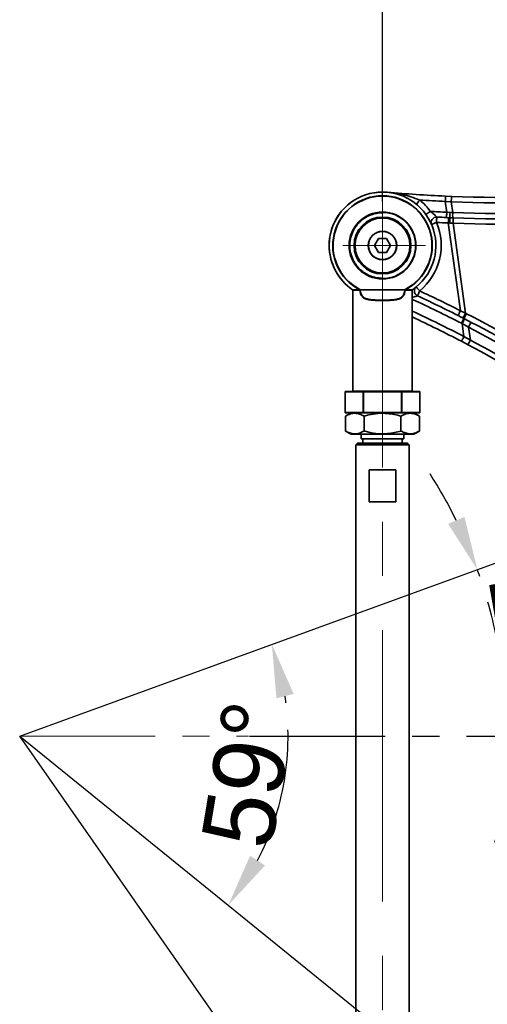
# Model space of a CAD drawing. Header units: millimetres. Extents: x 7702 to 16913, y -3294 to 4428.
# Tile 46 of 88: x 10071 to 10334, y 2549 to 3102. Entities that reach past the tile are written whole.
import ezdxf

# ---------------------------------------------------------------- set-up
doc = ezdxf.new("R2010")
doc.units = ezdxf.units.MM
doc.header["$LTSCALE"] = 6
doc.header["$PDSIZE"] = -1
doc.linetypes.add('CENTERX2', pattern=[20.32, 12.7, -2.54, 2.54, -2.54])
doc.layers.add('中心线', color=4, linetype='CENTERX2', lineweight=20)
doc.layers.add('标注线', color=3, linetype='Continuous', lineweight=20)
doc.layers.add('虚拟位置', color=2, linetype='Continuous')
doc.dimstyles.new('ISO-25', dxfattribs={"dimtxt": 40, "dimasz": 30, "dimexe": 10, "dimexo": 0.625, "dimtad": 1, "dimtoh": 1, "dimdec": 1, "dimtxsty": 'Standard', "dimcen": 2.5, "dimclrd": 1, "dimclre": 1, "dimclrt": 4, "dimadec": 0, "dimazin": 0, "dimtfac": 1, "dimtdec": 1, "dimtmove": 0, "dimatfit": 3, "dimfxl": 1, "dimarcsym": 0})

# ---------------------------------------------------------------- blocks, each defined once
blk = doc.blocks.new('*D15')
at = {"layer": 'Defpoints', "color": 0, "transparency": 16777216}
for p in [(10507.09, 3166.2), (10275.09, 2998.85), (10507.09, 2886.63)]:
    blk.add_point(p, dxfattribs=at)
at = {"layer": '标注线', "color": 1, "lineweight": -2, "transparency": 16777216}
for p, q in [((10275.09, 2999.47), (10275.09, 3176.2)), ((10507.09, 2887.25), (10507.09, 3176.2)), ((10305.09, 3166.2), (10477.09, 3166.2))]:
    blk.add_line(p, q, dxfattribs=at)
at = {"layer": '标注线', "color": 1, "transparency": 16777216}
for points in [[(10305.09, 3171.2), (10305.09, 3161.2), (10275.09, 3166.2)], [(10477.09, 3171.2), (10477.09, 3161.2), (10507.09, 3166.2)]]:
    blk.add_solid(points, dxfattribs=at)
at = {"layer": '标注线', "color": 4, "transparency": 16777216, "insert": (10391.09, 3186.82), "char_height": 40, "attachment_point": 5}
blk.add_mtext('232', dxfattribs=at)
blk = doc.blocks.new('*D19')
at = {"layer": 'Defpoints', "color": 0, "linetype": 'ByBlock', "transparency": 16777216}
for p in [(10507.09, 2890.52), (10071.17, 2699.2), (10417.95, 2508.34), (10507.09, 2076.65), (10507.09, 1976.65)]:
    blk.add_point(p, dxfattribs=at)
at = {"layer": '中心线', "color": 1, "linetype": 'ByBlock', "lineweight": -2, "transparency": 16777216}
blk.add_arc((10507.09, 2076.65), 440.8, 93.9002, 121.0998, dxfattribs=at)
at = {"layer": '中心线', "color": 1, "linetype": 'ByBlock', "transparency": 16777216}
for points in [[(10476.94, 2521.43), (10477.28, 2511.43), (10507.09, 2517.45)], [(10282.13, 2449.9), (10276.68, 2458.28), (10254.26, 2437.73)]]:
    blk.add_solid(points, dxfattribs=at)
at = {"layer": '中心线', "color": 4, "linetype": 'ByBlock', "transparency": 16777216, "insert": (10368.34, 2516.72), "char_height": 40, "attachment_point": 5, "rotation": 17.5}
blk.add_mtext('{\\C3;35°}', dxfattribs=at)
blk = doc.blocks.new('*D21')
at = {"layer": 'Defpoints', "color": 0, "transparency": 16777216}
for p in [(10757.15, 2948.88), (10343.02, 2730.98), (10071.17, 2699.2), (10071.17, 2699.2), (10199.74, 2699.2)]:
    blk.add_point(p, dxfattribs=at)
at = {"layer": '中心线', "color": 1, "lineweight": -2, "transparency": 16777216}
blk.add_line((10200.37, 2699.2), (10354.87, 2699.2), dxfattribs=at)
for start, end in [(26.2833, 32.5665), (0, 20), (347.4335, 353.7167)]:
    blk.add_arc((10071.17, 2699.2), 273.7, start, end, dxfattribs=at)
at = {"layer": '中心线', "color": 1, "transparency": 16777216}
for points in [[(10321.18, 2822.37), (10311.98, 2818.44), (10328.37, 2792.81)], [(10338.24, 2669.52), (10348.22, 2668.97), (10344.87, 2699.2)]]:
    blk.add_solid(points, dxfattribs=at)
at = {"layer": '中心线', "color": 4, "transparency": 16777216, "insert": (10361.03, 2750.31), "char_height": 40, "attachment_point": 5, "rotation": 280}
blk.add_mtext('{\\C3;20°}', dxfattribs=at)
blk = doc.blocks.new('*D25')
at = {"layer": 'Defpoints', "color": 0, "transparency": 16777216}
for p in [(10757.15, 2948.88), (10071.17, 2699.2), (10071.17, 2699.2), (10213.51, 2649.26), (10638.49, 2239.8)]:
    blk.add_point(p, dxfattribs=at)
at = {"layer": '中心线', "color": 1, "lineweight": -2, "transparency": 16777216}
blk.add_arc((10071.17, 2699.2), 150.84, 332.4139, 8.5861, dxfattribs=at)
at = {"layer": '中心线', "color": 1, "transparency": 16777216}
for points in [[(10215.48, 2720.49), (10225.17, 2722.96), (10212.92, 2750.79)], [(10209.05, 2626.61), (10200.69, 2632.09), (10188.4, 2604.27)]]:
    blk.add_solid(points, dxfattribs=at)
at = {"layer": '中心线', "color": 4, "transparency": 16777216, "insert": (10199.61, 2677.71), "char_height": 40, "attachment_point": 5, "rotation": 80.5}
blk.add_mtext('{\\C3;59°}', dxfattribs=at)

msp = doc.modelspace()

# ---------------------------------------------------------------- linework, layer by layer
at = {"color": 7, "linetype": 'Continuous', "lineweight": 35, "ltscale": 2}
for p, q in [((10311.22, 2993.5), (10310.39, 2999.54)), ((10313.74, 2999.37), (10310.39, 2999.54)), ((10310.52, 3002.54), (10314.03, 3002.39)), ((10313.74, 2999.37), (10314.57, 2993.33)), ((10275.09, 2993.6), (10275.09, 2993.4)), ((10311.22, 2993.5), (10313.05, 2993.4)), ((10313.05, 2993.4), (10314.57, 2993.33)), ((10313.02, 2990.42), (10311.09, 2990.5)), ((10312.94, 2987.43), (10312.06, 2987.46)), ((10318.87, 2938.18), (10312.06, 2987.46)), ((10314.8, 2987.37), (10312.94, 2987.43)), ((10314.62, 2990.35), (10313.02, 2990.42)), ((10314.8, 2987.37), (10321.79, 2936.78)), ((10272.8, 2978.76), (10270.52, 2974.8)), ((10277.38, 2978.76), (10272.8, 2978.76)), ((10279.67, 2974.8), (10277.38, 2978.76)), ((10270.52, 2974.8), (10272.8, 2970.84)), ((10272.8, 2970.84), (10277.38, 2970.84)), ((10277.38, 2970.84), (10279.67, 2974.8)), ((10275.09, 2956), (10275.09, 2956.2)), ((10258.25, 2949.97), (10262.23, 2949.97)), ((10258.34, 2949.8), (10258.34, 2893)), ((10258.34, 2949.8), (10262.4, 2949.8)), ((10262.53, 2949.91), (10287.65, 2949.91)), ((10287.78, 2949.8), (10291.84, 2949.8)), ((10287.95, 2949.97), (10291.93, 2949.97)), ((10291.84, 2949.8), (10291.84, 2893)), ((10318.87, 2938.18), (10321.79, 2936.78)), ((10322.34, 2936.5), (10321.79, 2936.78)), ((10319.86, 2930.94), (10319.47, 2931.14)), ((10323.46, 2928.97), (10319.86, 2930.94)), ((10320.87, 2923.66), (10319.86, 2930.94)), ((10321.23, 2933.61), (10325.01, 2931.65)), ((10323.46, 2928.97), (10324.47, 2921.66)), ((10323.23, 2919.03), (10319.48, 2921)), ((10320.87, 2923.66), (10324.47, 2921.66)), ((10254.09, 2892.6), (10254.09, 2881)), ((10254.29, 2892.8), (10264.33, 2892.8)), ((10258.34, 2893), (10291.84, 2893)), ((10264.23, 2892.6), (10264.33, 2892.6)), ((10264.23, 2881), (10264.23, 2892.6)), ((10264.33, 2892.8), (10285.85, 2892.8)), ((10264.33, 2892.8), (10264.33, 2892.6)), ((10264.33, 2892.6), (10285.85, 2892.6)), ((10264.33, 2881), (10264.33, 2892.6)), ((10285.85, 2892.8), (10285.85, 2892.6)), ((10285.85, 2892.8), (10295.89, 2892.8)), ((10285.85, 2892.6), (10285.96, 2892.6)), ((10285.85, 2892.6), (10285.85, 2881)), ((10285.96, 2892.6), (10285.96, 2881)), ((10296.09, 2881), (10296.09, 2892.6)), ((10254.29, 2880.8), (10264.33, 2880.8)), ((10257.47, 2880.8), (10254.31, 2878.97)), ((10254.31, 2878.97), (10254.31, 2870.62)), ((10264.23, 2881), (10264.33, 2881)), ((10264.33, 2881), (10285.85, 2881)), ((10264.33, 2881), (10264.33, 2880.8)), ((10264.33, 2880.8), (10285.85, 2880.8)), ((10264.7, 2878.97), (10264.7, 2870.62)), ((10285.48, 2878.97), (10285.48, 2870.62)), ((10285.85, 2881), (10285.96, 2881)), ((10285.85, 2881), (10285.85, 2880.8)), ((10285.85, 2880.8), (10295.89, 2880.8)), ((10295.88, 2878.97), (10292.72, 2880.8)), ((10295.88, 2878.97), (10295.88, 2870.62)), ((10254.31, 2870.62), (10257.47, 2868.8)), ((10292.72, 2868.8), (10295.88, 2870.62)), ((10257.47, 2868.8), (10292.72, 2868.8)), ((10263.09, 2868.8), (10263.09, 2866.3)), ((10263.09, 2866.3), (10287.09, 2866.3)), ((10264.09, 2866.3), (10264.09, 2863.8)), ((10286.09, 2863.8), (10286.09, 2866.3)), ((10287.09, 2866.3), (10287.09, 2868.8)), ((10261.09, 2863.8), (10260.09, 2862.8)), ((10260.09, 2862.8), (10260.09, 2326.8)), ((10275.09, 2862.8), (10260.09, 2862.8)), ((10261.09, 2863.8), (10275.09, 2863.8)), ((10275.09, 2863.8), (10289.09, 2863.8)), ((10290.09, 2862.8), (10275.09, 2862.8)), ((10290.09, 2862.8), (10289.09, 2863.8)), ((10290.09, 2326.8), (10290.09, 2862.8)), ((10267.61, 2848.8), (10282.57, 2848.8)), ((10267.61, 2830.8), (10267.61, 2848.8)), ((10282.57, 2848.8), (10282.57, 2830.8)), ((10282.57, 2830.8), (10267.61, 2830.8))]:
    msp.add_line(p, q, dxfattribs=at)
at = {"color": 8, "linetype": 'Continuous', "lineweight": 35, "ltscale": 2}
for p, q in [((10275.09, 2993.19), (10275.09, 2993.4)), ((10275.09, 2956.2), (10275.09, 2956.41)), ((10254.09, 2892.6), (10264.23, 2892.6)), ((10285.96, 2892.6), (10296.09, 2892.6)), ((10254.09, 2881), (10264.23, 2881)), ((10285.96, 2881), (10296.09, 2881))]:
    msp.add_line(p, q, dxfattribs=at)
at = {"color": 7, "linetype": 'Continuous', "lineweight": 35, "ltscale": 2, "flags": 128}
for points in [[(10296.02, 3000.31), (10295.65, 2999.86), (10295.29, 2999.43), (10294.96, 2999.02), (10294.67, 2998.67), (10294.44, 2998.38), (10294.26, 2998.17), (10294.15, 2998.04), (10294.12, 2997.99)], [(10310.39, 2999.54), (10310.41, 3000.12), (10310.44, 3000.69), (10310.46, 3001.21), (10310.48, 3001.66), (10310.5, 3002.03), (10310.51, 3002.31), (10310.52, 3002.48), (10310.52, 3002.54)], [(10301.96, 2993.95), (10301.49, 2993.61), (10301.03, 2993.29), (10300.61, 2992.99), (10300.24, 2992.72), (10299.93, 2992.5), (10299.71, 2992.34), (10299.57, 2992.24), (10299.52, 2992.21)], [(10311.09, 2990.5), (10311.09, 2990.56), (10311.1, 2990.73), (10311.11, 2991.01), (10311.13, 2991.38), (10311.15, 2991.83), (10311.17, 2992.35), (10311.2, 2992.91), (10311.22, 2993.5)], [(10305.44, 2987.76), (10304.9, 2987.53), (10304.38, 2987.31), (10303.91, 2987.11), (10303.49, 2986.93), (10303.14, 2986.78), (10302.89, 2986.67), (10302.73, 2986.61), (10302.68, 2986.58)], [(10305.44, 2987.76), (10305.47, 2988.35), (10305.5, 2988.91), (10305.52, 2989.43), (10305.54, 2989.88), (10305.56, 2990.25), (10305.58, 2990.53), (10305.59, 2990.7), (10305.59, 2990.76)], [(10312.06, 2987.46), (10312.09, 2988.04), (10312.11, 2988.6), (10312.13, 2989.12), (10312.15, 2989.58), (10312.17, 2989.95), (10312.18, 2990.23), (10312.19, 2990.4), (10312.19, 2990.45)], [(10295.99, 2949.26), (10295.62, 2949.72), (10295.27, 2950.15), (10294.94, 2950.55), (10294.65, 2950.9), (10294.41, 2951.19), (10294.24, 2951.41), (10294.13, 2951.54), (10294.09, 2951.58)], [(10294.73, 2946.54), (10294.76, 2946.59), (10294.83, 2946.75), (10294.95, 2947), (10295.1, 2947.34), (10295.29, 2947.75), (10295.51, 2948.22), (10295.75, 2948.73), (10295.99, 2949.26)], [(10318.87, 2938.18), (10318.6, 2937.66), (10318.35, 2937.16), (10318.11, 2936.69), (10317.91, 2936.29), (10317.74, 2935.96), (10317.62, 2935.71), (10317.54, 2935.56), (10317.51, 2935.51)], [(10320.83, 2933.81), (10320.81, 2933.76), (10320.73, 2933.61), (10320.6, 2933.36), (10320.43, 2933.03), (10320.23, 2932.63), (10319.99, 2932.16), (10319.73, 2931.66), (10319.47, 2931.14)], [(10321.23, 2933.61), (10321.21, 2933.56), (10321.13, 2933.4), (10321, 2933.16), (10320.83, 2932.83), (10320.62, 2932.42), (10320.39, 2931.96), (10320.13, 2931.46), (10319.86, 2930.94)], [(10320.83, 2933.81), (10320.88, 2933.79), (10320.93, 2933.76), (10320.98, 2933.73), (10321.03, 2933.71), (10321.08, 2933.68), (10321.13, 2933.66), (10321.18, 2933.63), (10321.23, 2933.61)], [(10320.87, 2923.66), (10320.6, 2923.14), (10320.34, 2922.64), (10320.1, 2922.18), (10319.88, 2921.78), (10319.71, 2921.45), (10319.58, 2921.2), (10319.51, 2921.05), (10319.48, 2921)], [(10264.33, 2892.8), (10264.31, 2892.79), (10264.29, 2892.78), (10264.27, 2892.76), (10264.26, 2892.74), (10264.24, 2892.71), (10264.23, 2892.67), (10264.23, 2892.64), (10264.23, 2892.6)], [(10285.85, 2892.8), (10285.87, 2892.79), (10285.89, 2892.78), (10285.91, 2892.76), (10285.92, 2892.74), (10285.94, 2892.71), (10285.95, 2892.67), (10285.95, 2892.64), (10285.96, 2892.6)], [(10264.23, 2881), (10264.23, 2880.96), (10264.23, 2880.92), (10264.24, 2880.89), (10264.26, 2880.86), (10264.27, 2880.83), (10264.29, 2880.81), (10264.31, 2880.8), (10264.33, 2880.8)], [(10285.96, 2881), (10285.95, 2880.96), (10285.95, 2880.92), (10285.94, 2880.89), (10285.92, 2880.86), (10285.91, 2880.83), (10285.89, 2880.81), (10285.87, 2880.8), (10285.85, 2880.8)]]:
    msp.add_lwpolyline(points, dxfattribs=at)
at = {"color": 7, "linetype": 'Continuous', "lineweight": 35, "ltscale": 2}
for radius in [16, 15.4, 8, 7.9]:
    msp.add_circle((10275.09, 2974.8), radius, dxfattribs=at)
for centre, radius, start, end in [((10275.09, 2974.8), 30, 90, 180), ((10275.09, 2974.8), 30, 90, 235.8571), ((10275.09, 2974.8), 27.96, 297.3756, 242.6244), ((10275.09, 2974.8), 30, 304.1429, 90), ((10346.33, 3801.74), 800, 265.0763, 267.43468), ((10346.33, 3801.74), 800, 267.68579, 274.63197), ((10275.09, 2974.8), 27.77, 297.3756, 242.6244), ((10275.09, 2974.8), 33, 35.4818, 50.6398), ((10346.33, 3801.74), 803, 266.40794, 267.43468), ((10327.93, 2999.55), 14.19, 168.482, 180.7563), ((10346.17, 3801.71), 803, 267.68579, 274.63197), ((10275.09, 2974.8), 18.8, 90, 270), ((10275.09, 2974.8), 18.6, 90, 180), ((10275.09, 2974.8), 18.8, 270, 90), ((10275.09, 2974.8), 18.6, 270, 90), ((10346.33, 3801.74), 809, 266.85628, 267.51288), ((10338.3, 2991.62), 25.31, 175.9671, 182.73), ((10328.34, 2992.06), 13.82, 174.7112, 187.0674), ((10346.17, 3801.71), 809, 267.76206, 274.65595), ((10346.33, 3801.74), 812, 267.76206, 274.65595), ((10275.09, 2974.8), 33, 309.3055, 23.1312), ((10305.44, 2987.76), 3, 87.1241, 203.1312), ((10346.33, 3801.74), 815, 267.12409, 267.59041), ((10346.33, 3801.74), 812, 267.12409, 267.51288), ((10260.09, 2990.34), 52.93, 356.8405, 0.0806), ((10297.99, 2988.76), 16.87, 355.2637, 5.3961), ((10346.46, 3801.75), 815, 267.77357, 274.65889), ((10275.09, 2974.8), 30, 180, 235.8571), ((10275.09, 2974.8), 18.6, 180, 270), ((10275.09, 2974.8), 8, 180, 326.8424), ((10275.09, 2974.8), 8, 326.8424, 0), ((10258.14, 2949.8), 0.2, 0, 55.8571), ((10303.88, 2928.51), 46.85, 152.5182, 152.7462), ((10286.46, 2883.89), 70.22, 109.9215, 110.0484), ((10262.73, 2939.2), 10.61, 90.9427, 91.7612), ((10287.46, 2939.21), 10.6, 88.2385, 89.0577), ((10268.4, 2896.75), 56.54, 69.9362, 70.0938), ((10228.59, 2919.35), 66.79, 27.2879, 27.4478), ((10292.04, 2949.8), 0.2, 124.1429, 180), ((10295.99, 2949.26), 3, 152.6208, 245.1695), ((9995.74, 2300.36), 715, 63.13263, 65.16945), ((9995.74, 2300.36), 712, 62.83251, 65.16945), ((10302.62, 2945.72), 21.15, 326.6498, 335.0001), ((10303.18, 2945.45), 21.15, 326.6, 334.9508), ((9995.87, 2300.38), 715, 52.6869, 62.83251), ((9995.74, 2300.36), 700, 62.45255, 64.97584), ((10339.39, 2921.55), 17.57, 144.9104, 155.0277), ((9995.74, 2300.36), 712, 52.27309, 62.45394), ((9995.58, 2300.34), 709, 52.27309, 62.45394), ((10338.44, 2913.46), 16.19, 149.5947, 159.8938), ((9995.58, 2300.34), 703, 51.65957, 62.10556), ((9995.74, 2300.36), 700, 51.65957, 62.10556), ((10254.29, 2892.6), 0.2, 90, 180), ((10258.14, 2893), 0.2, 270, 0), ((10292.04, 2893), 0.2, 180, 270), ((10295.89, 2892.6), 0.2, 0, 90), ((10254.29, 2881), 0.2, 180, 270), ((10295.89, 2881), 0.2, 270, 0)]:
    msp.add_arc(centre, radius, start, end, dxfattribs=at)
at = {"color": 8, "linetype": 'Continuous', "lineweight": 35, "ltscale": 2}
for radius, start, end in [(709, 62.83251, 65.3149), (703, 62.45255, 65.08993)]:
    msp.add_arc((9995.74, 2300.36), radius, start, end, dxfattribs=at)
at = {"color": 7, "linetype": 'Continuous', "lineweight": 35, "ltscale": 2}
for points, knots in [([(10296.02, 3000.31), (10294.36, 3000.96), (10291.17, 3002.21), (10286.31, 3003.44), (10281.86, 3004.24), (10278.97, 3004.58), (10277.68, 3004.69), (10277.67, 3004.69)], [0, 0, 0, 0, 0.278321, 0.535267, 0.792375, 0.998133, 1, 1, 1, 1]), ([(10275.09, 2956.41), (10274.32, 2956.43), (10272.83, 2956.49), (10270.67, 2956.91), (10268.36, 2957.62), (10265.87, 2958.79), (10263.18, 2960.64), (10261.1, 2962.74), (10259.57, 2964.86), (10258.55, 2966.67), (10257.73, 2968.62), (10256.94, 2971.29), (10256.62, 2974.11), (10256.78, 2976.89), (10257.14, 2978.97), (10257.73, 2980.98), (10258.81, 2983.55), (10260.28, 2985.85), (10262.03, 2987.79), (10263.46, 2989.09), (10265.05, 2990.25), (10266.82, 2991.27), (10269, 2992.21), (10271.75, 2993.01), (10273.94, 2993.13), (10275.09, 2993.19)], [0, 0, 0, 0, 0.040117, 0.077446, 0.113994, 0.165503, 0.219576, 0.282897, 0.317901, 0.355244, 0.390659, 0.427665, 0.49997, 0.536465, 0.572391, 0.609397, 0.644813, 0.717042, 0.749811, 0.780442, 0.817196, 0.852275, 0.886092, 0.940367, 1, 1, 1, 1]), ([(10305.59, 2990.76), (10305.57, 2990.78), (10305.55, 2990.8), (10305.38, 2990.99), (10305.08, 2991.32), (10304.39, 2992), (10303.4, 2992.88), (10302.54, 2993.54), (10302.03, 2993.91), (10301.96, 2993.95)], [0, 0, 0, 0, 0.125391, 0.148513, 0.305692, 0.483235, 0.696836, 0.962758, 1, 1, 1, 1]), ([(10262.39, 2949.86), (10262.37, 2949.87), (10262.35, 2949.9), (10262.31, 2949.93), (10262.28, 2949.95), (10262.25, 2949.96), (10262.23, 2949.97)], [0, 0, 0, 0, 0.3116237, 0.5278573, 0.7550199, 1, 1, 1, 1]), ([(10262.53, 2949.91), (10262.52, 2949.94), (10262.49, 2950), (10262.43, 2950.06), (10262.38, 2950.1), (10262.34, 2950.12), (10262.32, 2950.13)], [0, 0, 0, 0, 0.344801, 0.5617775, 0.7771617, 1, 1, 1, 1]), ([(10262.4, 2949.8), (10262.4, 2949.81), (10262.4, 2949.83), (10262.39, 2949.85), (10262.39, 2949.86)], [0, 0, 0, 0, 0.517528, 1, 1, 1, 1]), ([(10287.78, 2949.8), (10287.75, 2949.38), (10287.69, 2948.51), (10287.28, 2947.28), (10286.57, 2946.15), (10285.45, 2945.19), (10283.78, 2944.47), (10281.42, 2944.07), (10278.44, 2943.96), (10275.09, 2943.96), (10271.74, 2943.96), (10268.76, 2944.07), (10266.41, 2944.47), (10264.73, 2945.19), (10263.61, 2946.15), (10262.9, 2947.28), (10262.49, 2948.51), (10262.43, 2949.38), (10262.4, 2949.8)], [0, 0, 0, 0, 0.036995, 0.075802, 0.118363, 0.167845, 0.228972, 0.306915, 0.400636, 0.499999, 0.599362, 0.693083, 0.771028, 0.832154, 0.881637, 0.924198, 0.963005, 1, 1, 1, 1]), ([(10262.55, 2949.81), (10262.55, 2949.83), (10262.55, 2949.86), (10262.54, 2949.89), (10262.53, 2949.91)], [0, 0, 0, 0, 0.5269497, 1, 1, 1, 1]), ([(10287.63, 2949.81), (10287.6, 2949.4), (10287.54, 2948.56), (10287.13, 2947.37), (10286.43, 2946.28), (10285.32, 2945.35), (10283.67, 2944.65), (10281.34, 2944.27), (10278.4, 2944.16), (10275.09, 2944.16), (10271.79, 2944.16), (10268.84, 2944.27), (10266.51, 2944.65), (10264.86, 2945.35), (10263.75, 2946.28), (10263.05, 2947.37), (10262.64, 2948.56), (10262.58, 2949.4), (10262.55, 2949.81)], [0, 0, 0, 0, 0.0365487, 0.0749074, 0.1170473, 0.1661941, 0.2271685, 0.3053092, 0.3996839, 0.4999993, 0.6003147, 0.6946896, 0.7728309, 0.8338055, 0.8829523, 0.9250926, 0.9634513, 1, 1, 1, 1]), ([(10287.65, 2949.91), (10287.64, 2949.89), (10287.63, 2949.86), (10287.63, 2949.82), (10287.63, 2949.81)], [0, 0, 0, 0, 0.5915653, 1, 1, 1, 1]), ([(10287.86, 2950.13), (10287.83, 2950.12), (10287.78, 2950.09), (10287.72, 2950.03), (10287.68, 2949.97), (10287.66, 2949.93), (10287.65, 2949.91)], [0, 0, 0, 0, 0.340169, 0.5554598, 0.7747843, 1, 1, 1, 1]), ([(10287.8, 2949.86), (10287.79, 2949.85), (10287.78, 2949.83), (10287.78, 2949.81), (10287.78, 2949.8)], [0, 0, 0, 0, 0.599491, 1, 1, 1, 1]), ([(10287.95, 2949.97), (10287.93, 2949.96), (10287.89, 2949.95), (10287.85, 2949.92), (10287.82, 2949.89), (10287.8, 2949.87), (10287.8, 2949.86)], [0, 0, 0, 0, 0.3701419, 0.5907187, 0.8009459, 1, 1, 1, 1]), ([(10293.34, 2950.64), (10293.39, 2950.74), (10293.5, 2950.95), (10293.71, 2951.21), (10293.89, 2951.41), (10294, 2951.51), (10294.06, 2951.56), (10294.07, 2951.56), (10294.07, 2951.57)], [0, 0, 0, 0, 0.287603, 0.601576, 0.825754, 0.957666, 0.992132, 1, 1, 1, 1]), ([(10254.31, 2878.97), (10255.21, 2879.44), (10257.03, 2880.38), (10259.73, 2880.72), (10262.32, 2880.22), (10263.9, 2879.39), (10264.7, 2878.97)], [0, 0, 0, 0, 0.26461, 0.534958, 0.765349, 1, 1, 1, 1]), ([(10264.7, 2878.97), (10265.58, 2879.21), (10268.15, 2879.91), (10272.58, 2880.63), (10277.43, 2880.6), (10281.76, 2879.97), (10284.24, 2879.31), (10285.48, 2878.97)], [0, 0, 0, 0, 0.129803, 0.379352, 0.635, 0.816593, 1, 1, 1, 1]), ([(10285.48, 2878.97), (10286.39, 2879.44), (10288.21, 2880.38), (10290.91, 2880.72), (10293.49, 2880.22), (10295.08, 2879.39), (10295.88, 2878.97)], [0, 0, 0, 0, 0.264609, 0.534957, 0.765348, 1, 1, 1, 1]), ([(10264.7, 2870.62), (10263.8, 2870.16), (10261.97, 2869.22), (10259.27, 2868.88), (10256.69, 2869.38), (10255.11, 2870.21), (10254.31, 2870.62)], [0, 0, 0, 0, 0.26461, 0.534957, 0.765348, 1, 1, 1, 1]), ([(10285.48, 2870.62), (10284.25, 2870.29), (10281.77, 2869.63), (10277.48, 2869), (10272.62, 2868.96), (10268.2, 2869.67), (10265.58, 2870.38), (10264.7, 2870.62)], [0, 0, 0, 0, 0.1817334, 0.3649974, 0.6142373, 0.8701976, 1, 1, 1, 1]), ([(10295.88, 2870.62), (10294.97, 2870.16), (10293.15, 2869.22), (10290.45, 2868.88), (10287.87, 2869.38), (10286.28, 2870.21), (10285.48, 2870.62)], [0, 0, 0, 0, 0.26461, 0.534958, 0.765349, 1, 1, 1, 1])]:
    msp.add_open_spline(points, degree=3, knots=knots, dxfattribs=at)
at = {"color": 8, "linetype": 'Continuous', "lineweight": 35, "ltscale": 2}
msp.add_open_spline([(10291.84, 2945.71), (10291.95, 2945.72), (10292.52, 2945.82), (10293.33, 2946.06), (10294.01, 2946.28), (10294.42, 2946.42), (10294.61, 2946.49), (10294.72, 2946.53), (10294.73, 2946.54), (10294.73, 2946.54)], degree=3, knots=[0, 0, 0, 0, 0.073915, 0.393544, 0.605547, 0.680747, 0.855556, 0.912986, 1, 1, 1, 1], dxfattribs=at)
at = {"layer": '中心线', "ltscale": 2}
for p, q in [((10275.09, 3002.57), (10275.09, 2190.45)), ((10252.72, 2974.8), (10299.31, 2974.8))]:
    msp.add_line(p, q, dxfattribs=at)
at = {"layer": '中心线'}
msp.add_line((10071.17, 2699.2), (10199.74, 2699.2), dxfattribs=at)
at = {"layer": '虚拟位置', "ltscale": 2}
for p, q in [((10071.17, 2699.2), (10757.15, 2948.88)), ((10071.17, 2699.2), (10638.49, 2239.8)), ((10507.09, 2076.65), (10071.17, 2699.2))]:
    msp.add_line(p, q, dxfattribs=at)

# ---------------------------------------------------------------- dimensions: what is measured, and where the dimension line sits
at = {"layer": '中心线'}
for base, line1, picture, middle in [((10343.02, 2730.98), ((10071.17, 2699.2), (10199.74, 2699.2)), '*D21', (10361.03, 2750.31)), ((10213.51, 2649.26), ((10071.17, 2699.2), (10638.49, 2239.8)), '*D25', (10199.61, 2677.71))]:
    dim = msp.add_angular_dim_2l(base=base, line1=line1, line2=((10071.17, 2699.2), (10757.15, 2948.88)), text='{\\C3;<>}', dimstyle='ISO-25', dxfattribs=at)
    dim.commit()
    dim.dimension.update_dxf_attribs({"geometry": picture, "text_midpoint": middle})
at = {"layer": '中心线', "linetype": 'ByBlock'}
dim = msp.add_angular_dim_2l(base=(10417.95, 2508.34), line1=((10507.09, 1976.65), (10507.09, 2890.52)), line2=((10507.09, 2076.65), (10071.17, 2699.2)), text='{\\C3;<>}', dimstyle='ISO-25', dxfattribs=at)
dim.commit()
dim.dimension.update_dxf_attribs({"geometry": '*D19', "text_midpoint": (10368.34, 2516.72)})
at = {"layer": '标注线'}
dim = msp.add_linear_dim(base=(10507.09, 3166.2), p1=(10275.09, 2998.85), p2=(10507.09, 2886.63), dimstyle='ISO-25', dxfattribs=at)
dim.commit()
dim.dimension.update_dxf_attribs({"geometry": '*D15', "text_midpoint": (10391.09, 3186.82)})

doc.saveas('drawing.dxf')
